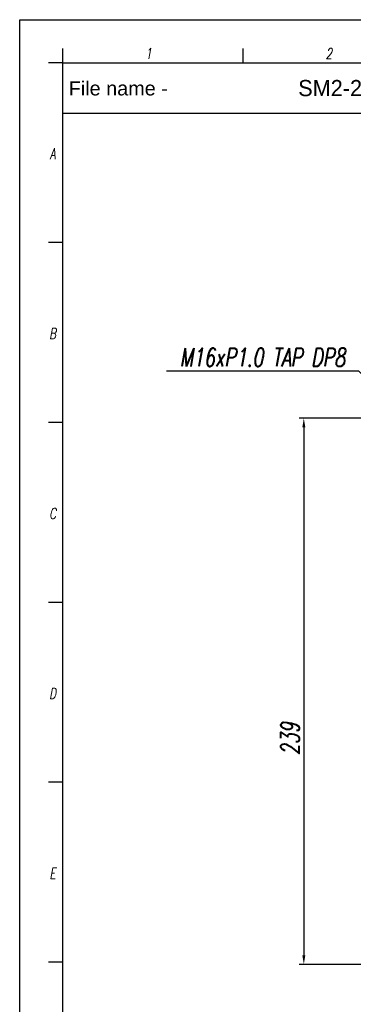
# Model space of a CAD drawing. Extents: x 0 to 2911, y 0 to 782.
# Tile 2 of 24: x 0 to 146, y 221 to 652. Entities that reach past the tile are written whole.
import ezdxf
from ezdxf.enums import TextEntityAlignment as Align

# ---------------------------------------------------------------- set-up
doc = ezdxf.new("R2010")
doc.units = 0
doc.header["$LTSCALE"] = 10
doc.header["$MEASUREMENT"] = 0
doc.layers.get('0').update_dxf_attribs({"linetype": 'CONTINUOUS'})
doc.layers.get('DEFPOINTS').update_dxf_attribs({"linetype": 'CONTINUOUS'})
for name, color, linetype in [('FORM', 7, 'CONTINUOUS'), ('PAPER', 2, 'CONTINUOUS'), ('W', 4, 'CONTINUOUS')]:
    doc.layers.add(name, color=color, linetype=linetype)
doc.styles.add('H', font='txt')
doc.styles.add('S', font='romans.shx', dxfattribs={"width": 0.7, "oblique": 10, "bigfont": 'bigfont.shx'})
doc.styles.add('SEACAD_arial_ttfI', font='arial.ttf')
doc.styles.get("Standard").update_dxf_attribs({"font": 'romans.shx', "width": 0.7, "oblique": 10, "bigfont": 'whgtxt.shx'})
doc.dimstyles.new('A4', dxfattribs={"dimscale": 0.045, "dimtxt": 50, "dimasz": 40, "dimexe": 10, "dimexo": 30, "dimgap": 10, "dimtad": 1, "dimdec": 4, "dimdsep": 46, "dimtxsty": 'Standard', "dimcen": 1.5, "dimclrt": 7, "dimadec": 0, "dimazin": 0, "dimtfac": 1, "dimtdec": 4, "dimtix": 1, "dimtmove": 0, "dimatfit": 3, "dimfxl": 0, "dimtolj": 1, "dimtzin": 0, "dimarcsym": 0})

# ---------------------------------------------------------------- blocks, each defined once
blk = doc.blocks.new('erdftrgf45r')
at = {"layer": 'W'}
for p, q in [((34921.74, 9666.28), (35198.74, 9666.28)), ((34921.74, 9471.28), (34921.74, 9666.28))]:
    blk.add_line(p, q, dxfattribs=at)
blk = doc.blocks.new('*D178')
at = {"color": 4, "lineweight": -2}
for p, q in [((172.01, 477.31), (122.08, 477.31)), ((124.08, 473.31), (124.08, 242.31)), ((159.01, 238.31), (122.08, 238.31))]:
    blk.add_line(p, q, dxfattribs=at)
at = {"color": 4}
for points in [[(123.42, 473.31), (124.75, 473.31), (124.08, 477.31)], [(123.42, 242.31), (124.75, 242.31), (124.08, 238.31)]]:
    blk.add_solid(points, dxfattribs=at)
at = {"layer": 'DEFPOINTS', "color": 0}
for p in [(174.01, 477.31), (124.08, 238.31), (161.01, 238.31)]:
    blk.add_point(p, dxfattribs=at)
at = {"color": 3, "insert": (118.08, 337.05), "char_height": 8, "attachment_point": 5, "rotation": 90}
blk.add_mtext('\\A1;239', dxfattribs=at)

msp = doc.modelspace()

# ---------------------------------------------------------------- linework, layer by layer
msp.add_lwpolyline([(0, 651.66787), (909.8165, 651.66787), (909.8165, 0), (0, 0)], close=True)
at = {"layer": 'FORM', "color": 7, "linetype": 'Continuous'}
msp.add_line((214.74568, 610.62035), (18.88892, 610.62035), dxfattribs=at)
at = {"layer": 'PAPER'}
for p, q in [((18.88892, 632.77895), (18.88892, 639.07645)), ((97.60762, 632.77895), (97.60762, 639.07645)), ((97.60762, 632.77895), (97.60762, 639.07645)), ((18.88892, 632.77895), (12.59143, 632.77895)), ((18.88892, 554.17603), (12.59143, 554.17603)), ((18.88892, 475.45734), (12.59143, 475.45734)), ((18.88892, 396.73865), (12.59143, 396.73865)), ((18.88892, 318.01995), (12.59143, 318.01995)), ((18.88892, 239.30126), (12.59143, 239.30126))]:
    msp.add_line(p, q, dxfattribs=at)

# ---------------------------------------------------------------- block references
at = {"xscale": 3.148153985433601, "yscale": 3.148153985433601, "zscale": 3.148153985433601}
msp.add_blockref('erdftrgf45r', (-109920.14007, -29798.16144), dxfattribs=at)

# ---------------------------------------------------------------- texts
at = {"insert": (147.68619, 621.69965), "char_height": 7.0833465, "width": 134.1189748, "attachment_point": 5, "style": 'H'}
msp.add_mtext('{\\C2;SM2-230-L1}', dxfattribs=at)
at = {"color": 3, "insert": (142.12308, 503.93389), "char_height": 8, "attachment_point": 6}
msp.add_mtext('M16xP1.0 TAP DP8', dxfattribs=at)
at = {"layer": 'FORM', "color": 7, "linetype": 'Continuous', "style": 'SEACAD_arial_ttfI'}
msp.add_text('File name -', height=6.1965115, dxfattribs=at).set_placement((21.39518, 624.72197), align=Align.TOP_LEFT)
at = {"layer": 'PAPER', "style": 'S', "oblique": 10, "width": 0.7}
for s, p in [('1', (56.31683, 636.85074)), ('2', (135.03552, 636.85074)), ('A', (14.37301, 593.05022)), ('B', (14.37301, 514.33153)), ('C', (14.37301, 435.61284)), ('D', (14.37301, 356.89414)), ('E', (14.37301, 278.17545))]:
    msp.add_text(s, height=4.72312, dxfattribs=at).set_placement(p, align=Align.MIDDLE)

# ---------------------------------------------------------------- dimensions: what is measured, and where the dimension line sits
at = {"color": 0}
dim = msp.add_linear_dim(base=(124.08429, 238.31203), p1=(174.00703, 477.31203), p2=(161.00703, 238.31203), angle=270, dimstyle='A4', override={"dimscale": 1, "dimtxt": 8, "dimasz": 4, "dimexe": 2, "dimexo": 2, "dimgap": 2, "dimzin": 12, "dimclrd": 4, "dimclre": 4, "dimclrt": 3, "dimatfit": 1, "dimtzin": 12}, dxfattribs=at)
dim.commit()
dim.dimension.update_dxf_attribs({"geometry": '*D178', "text_midpoint": (124.08429, 337.04825), "dimtype": 160})

# ---------------------------------------------------------------- leaders
at = {"color": 4, "annotation_type": 0, "has_hookline": 1, "hookline_direction": 1, "text_width": 78.04243}
msp.add_leader([(231.01306, 408.93051), (148.12308, 497.93389), (144.12308, 497.93389)], dimstyle='A4', override={"dimscale": 1, "dimtxt": 8, "dimasz": 4, "dimexe": 2, "dimexo": 2, "dimgap": 2, "dimzin": 12, "dimclrd": 4, "dimclre": 4, "dimclrt": 3, "dimtzin": 12}, dxfattribs=at)

doc.saveas('drawing.dxf')
